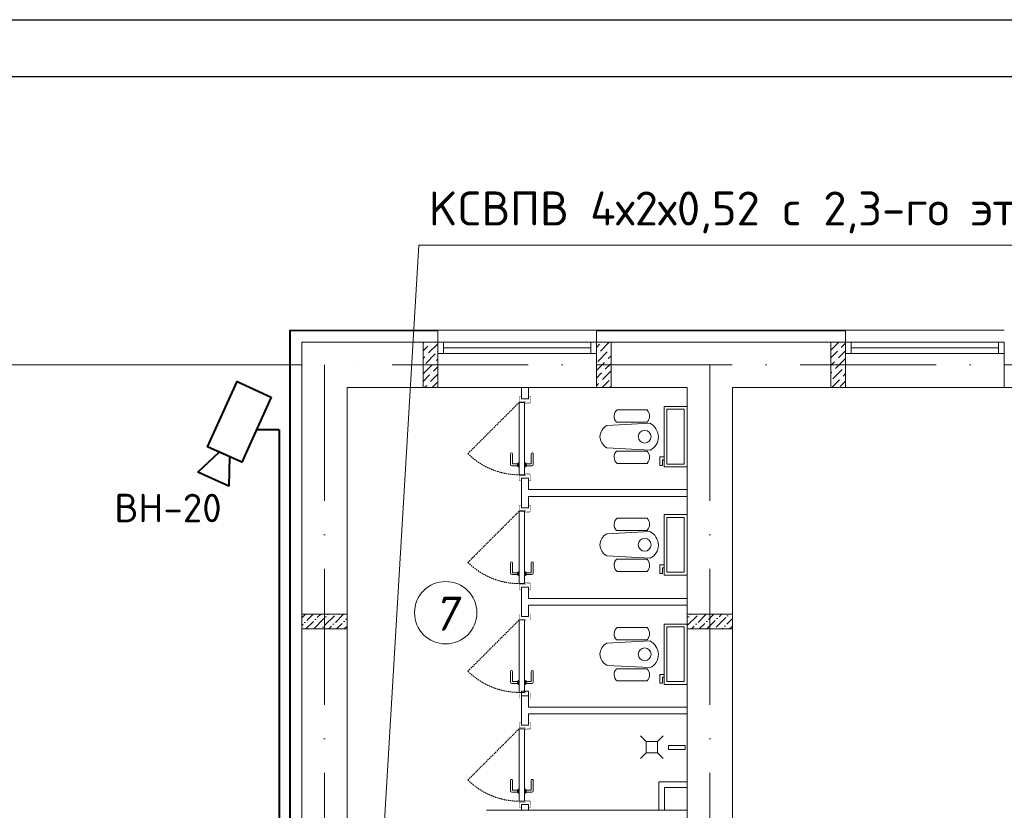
# Model space of a CAD drawing. Header units: millimetres. Extents: x 1114507 to 93926427, y 174473 to 817039.
# Tile 62 of 256: x 1687591 to 1696281, y 210495 to 217472. Entities that reach past the tile are written whole.
import ezdxf

# ---------------------------------------------------------------- set-up
doc = ezdxf.new("R2010")
doc.units = ezdxf.units.MM
doc.linetypes.add('ACAD_ISO10W100', pattern=[18, 12, -3, 0, -3])
doc.linetypes.add('Beruniy Xref$0$DASHED', pattern=[19.05, 12.7, -6.35])
for name, color, linetype, lineweight in [('expl', 234, 'Continuous', 13), ('размеры', 12, 'Continuous', 15), ('Сантехника', 150, 'Continuous', 13)]:
    doc.layers.add(name, color=color, linetype=linetype, lineweight=lineweight)
for name, color, linetype in [('kcd_tx', 7, 'Continuous'), ('PDF19_Text', 7, 'Continuous'), ('PDF28_Text', 7, 'Continuous')]:
    doc.layers.add(name, color=color, linetype=linetype)
doc.layers.add('PDF28_Geometry', color=7, linetype='Continuous', true_color=0x979797)
doc.layers.add('АСО-стены кирпич 380 мм', color=7, linetype='Continuous', lineweight=35, true_color=0x745739)
doc.styles.add('PDF ISOCPEUR', font='isocpeur.TTF')
doc.styles.get("Standard").update_dxf_attribs({"font": 'isocpeui.ttf'})

# ---------------------------------------------------------------- blocks, each defined once
blk = doc.blocks.new('blok1qavmak')
at = {"lineweight": 0, "ltscale": 100}
h = blk.add_hatch(dxfattribs=at)
h.set_pattern_fill('ANSI36', color=256, scale=15, style=0)
h.set_pattern_definition([(45, (582691.36, -595951.81), (25.2569703, 92.6088912), [119.0625, -23.8125, 0, -23.8125])])
h.paths.add_polyline_path([(1492160.8, 780225.1), (1492160.8, 780095.1), (1491760.8, 780095.1), (1491760.8, 780225.1)])
h = blk.add_hatch(dxfattribs=at)
h.set_pattern_fill('ANSI36', color=256, scale=15, style=0)
h.set_pattern_definition([(45, (579291.36, -595951.81), (25.2569703, 92.6088912), [119.0625, -23.8125, 0, -23.8125])])
h.paths.add_polyline_path([(1495560.8, 780225.1), (1495560.8, 780095.1), (1495160.8, 780095.1), (1495160.8, 780225.1)])
at = {"color": 252, "lineweight": 0, "ltscale": 100}
for p, q in [((1492960.8, 782732.1), (1491653.8, 782732.1)), ((1491653.8, 782732.1), (1491653.8, 775375.1)), ((1492960.8, 782625.1), (1492960.8, 782732.1)), ((1496560.8, 782732.1), (1494360.8, 782732.1)), ((1494360.8, 782625.1), (1494360.8, 782732.1)), ((1496560.8, 782625.1), (1496560.8, 782732.1))]:
    blk.add_line(p, q, dxfattribs=at)
at = {"color": 32, "lineweight": 0, "ltscale": 100}
for p, q in [((1492960.8, 782725.1), (1491660.8, 782725.1)), ((1491660.8, 782725.1), (1491660.8, 775375.1)), ((1496560.8, 782725.1), (1494360.8, 782725.1))]:
    blk.add_line(p, q, dxfattribs=at)
at = {"lineweight": 0, "ltscale": 100}
for p, q in [((1494360.8, 782732.1), (1492960.8, 782732.1)), ((1497960.8, 782732.1), (1496560.8, 782732.1)), ((1492960.8, 782625.1), (1491760.8, 782625.1)), ((1491760.8, 782625.1), (1491760.8, 775505.1)), ((1492960.8, 782225.1), (1492960.8, 782625.1)), ((1496560.8, 782625.1), (1494360.8, 782625.1)), ((1494360.8, 782225.1), (1494360.8, 782625.1)), ((1496560.8, 782625.1), (1496560.8, 782225.1)), ((1492960.8, 782225.1), (1492160.8, 782225.1)), ((1492160.8, 782225.1), (1492160.8, 775505.1)), ((1494360.8, 782225.1), (1492960.8, 782225.1)), ((1495160.8, 782225.1), (1494360.8, 782225.1)), ((1495160.8, 776325.1), (1495160.8, 782225.1)), ((1496560.8, 782225.1), (1495560.8, 782225.1)), ((1495560.8, 776325.1), (1495560.8, 782225.1)), ((1497960.8, 782225.1), (1496560.8, 782225.1)), ((1494960.8, 778495.1), (1494960.8, 778695.1)), ((1494960.8, 778695.1), (1495160.8, 778695.1)), ((1495160.8, 778695.1), (1495160.8, 778495.1)), ((1493390.8, 778495.1), (1495160.8, 778495.1)), ((1495160.8, 778495.1), (1494960.8, 778495.1))]:
    blk.add_line(p, q, dxfattribs=at)
at = {"linetype": 'Continuous', "lineweight": 0, "ltscale": 100}
for p, q in [((1492830.8, 782616.6, 0), (1492839.4, 782625.1, 0)), ((1492880.2, 782531.3, 0), (1492960.8, 782611.9, 0)), ((1492888.6, 782607, 0), (1492888.6, 782607, 0)), ((1492905.5, 782623.9, 0), (1492906.7, 782625.1, 0)), ((1494360.8, 782578.7, 0), (1494389.2, 782607, 0)), ((1494397.6, 782548.1, 0), (1494474.7, 782625.1, 0)), ((1494406.1, 782623.9, 0), (1494406.1, 782623.9, 0)), ((1496430.8, 782555.3, 0), (1496500.7, 782625.1, 0)), ((1496522, 782579.1, 0), (1496560.8, 782617.9, 0)), ((1492830.8, 782549.2, 0), (1492871.8, 782590.2, 0)), ((1492855, 782438.6, 0), (1492939.1, 782522.8, 0)), ((1492863.4, 782514.4, 0), (1492863.4, 782514.4, 0)), ((1492956, 782539.7, 0), (1492956, 782539.7, 0)), ((1494360.8, 782511.3, 0), (1494364, 782514.4, 0)), ((1494372.4, 782455.5, 0), (1494456.6, 782539.7, 0)), ((1494380.8, 782531.3, 0), (1494380.8, 782531.3, 0)), ((1494465, 782480.7, 0), (1494490.8, 782506.6, 0)), ((1494473.4, 782556.5, 0), (1494473.4, 782556.5, 0)), ((1494490.2, 782573.3, 0), (1494490.8, 782573.9, 0)), ((1496430.8, 782487.9, 0), (1496488.3, 782545.4, 0)), ((1496496.7, 782486.5, 0), (1496560.8, 782550.6, 0)), ((1496505.1, 782562.2, 0), (1496505.1, 782562.2, 0)), ((1492830.8, 782481.9, 0), (1492846.5, 782497.6, 0)), ((1492830.8, 782347.2, 0), (1492913.9, 782430.2, 0)), ((1492838.1, 782421.8, 0), (1492838.1, 782421.8, 0)), ((1492930.7, 782447.1, 0), (1492930.7, 782447.1, 0)), ((1492947.6, 782463.9, 0), (1492960.8, 782477.2, 0)), ((1494360.8, 782376.6, 0), (1494431.3, 782447.1, 0)), ((1494439.7, 782388.1, 0), (1494490.8, 782439.2, 0)), ((1494448.2, 782463.9, 0), (1494448.2, 782463.9, 0)), ((1496430.8, 782420.6, 0), (1496463, 782452.8, 0)), ((1496471.5, 782393.8, 0), (1496555.6, 782478, 0)), ((1496479.9, 782469.6, 0), (1496479.9, 782469.6, 0)), ((1492830.8, 782279.8, 0), (1492888.6, 782337.6, 0)), ((1492897, 782278.7, 0), (1492960.8, 782342.5, 0)), ((1492905.5, 782354.5, 0), (1492905.5, 782354.5, 0)), ((1492922.3, 782371.3, 0), (1492960.8, 782409.8, 0)), ((1494360.8, 782309.2, 0), (1494406.1, 782354.5, 0)), ((1494414.5, 782295.5, 0), (1494490.8, 782371.9, 0)), ((1494422.9, 782371.3, 0), (1494422.9, 782371.3, 0)), ((1496430.8, 782353.2, 0), (1496437.8, 782360.2, 0)), ((1496446.2, 782301.2, 0), (1496530.4, 782385.4, 0)), ((1496454.6, 782377, 0), (1496454.6, 782377, 0)), ((1496538.8, 782326.5, 0), (1496560.8, 782348.5, 0)), ((1496547.2, 782402.3, 0), (1496547.2, 782402.3, 0)), ((1492880.2, 782261.8, 0), (1492880.2, 782261.8, 0)), ((1492910.8, 782225.1, 0), (1492956, 782270.3, 0)), ((1494360.8, 782241.9, 0), (1494380.8, 782261.8, 0)), ((1494397.6, 782278.7, 0), (1494397.6, 782278.7, 0)), ((1494411.4, 782225.1, 0), (1494473.4, 782287.1, 0)), ((1494490.2, 782303.9, 0), (1494490.2, 782303.9, 0)), ((1496437.4, 782225.1, 0), (1496505.1, 782292.8, 0)), ((1496513.6, 782233.9, 0), (1496560.8, 782281.2, 0)), ((1496522, 782309.7, 0), (1496522, 782309.7, 0)), ((1492843.5, 782225.1, 0), (1492863.4, 782245, 0)), ((1494481.8, 782228.2, 0), (1494490.8, 782237.2, 0))]:
    blk.add_line(p, q, dxfattribs=at)
at = {"color": 5, "lineweight": 0}
for p, q in [((1493010.8, 782625.1), (1492960.8, 782625.1)), ((1492960.8, 782625.1), (1492960.8, 782525.1)), ((1494310.8, 782625.1), (1493010.8, 782625.1)), ((1493010.8, 782525.1), (1493010.8, 782625.1)), ((1494310.8, 782525.1), (1494310.8, 782625.1)), ((1494310.8, 782625.1), (1494360.8, 782625.1)), ((1494360.8, 782625.1), (1494360.8, 782525.1)), ((1496610.8, 782625.1), (1496560.8, 782625.1)), ((1496560.8, 782625.1), (1496560.8, 782525.1)), ((1497910.8, 782625.1), (1496610.8, 782625.1)), ((1496610.8, 782525.1), (1496610.8, 782625.1)), ((1497910.8, 782525.1), (1497910.8, 782625.1)), ((1497910.8, 782625.1), (1497960.8, 782625.1)), ((1497960.8, 782625.1), (1497960.8, 782525.1)), ((1492960.8, 782525.1), (1493010.8, 782525.1)), ((1494310.8, 782575.1), (1493010.8, 782575.1)), ((1494310.8, 782525.1), (1493010.8, 782525.1)), ((1494360.8, 782525.1), (1494310.8, 782525.1)), ((1496560.8, 782525.1), (1496610.8, 782525.1)), ((1497910.8, 782575.1), (1496610.8, 782575.1)), ((1497910.8, 782525.1), (1496610.8, 782525.1)), ((1497960.8, 782525.1), (1497910.8, 782525.1))]:
    blk.add_line(p, q, dxfattribs=at)
at = {"color": 1, "linetype": 'ACAD_ISO10W100', "lineweight": 0, "ltscale": 100}
for p, q in [((1518960.8, 782425.1), (1491960.8, 782425.1)), ((1491960.8, 782425.1), (1491960.8, 766825.1)), ((1495360.8, 782425.1), (1495360.8, 766825.1))]:
    blk.add_line(p, q, dxfattribs=at)
at = {"color": 0, "linetype": 'Beruniy Xref$0$DASHED', "lineweight": 0}
for p, q in [((1493679, 782094.5), (1493227.3, 781642.8)), ((1493679, 781134.5), (1493227.3, 780682.8)), ((1493679, 780174.5), (1493227.3, 779722.8)), ((1493679, 779214.5), (1493227.3, 778762.8))]:
    blk.add_line(p, q, dxfattribs=at)
at = {"color": 0, "lineweight": 0}
for p, q in [((1493700.8, 782125.1), (1493760.8, 782125.1)), ((1493602, 781547.6), (1493602, 781639.5)), ((1493619.5, 781639.5), (1493619.5, 781556.4)), ((1493786.6, 781639.5), (1493786.6, 781556.4)), ((1493804.1, 781547.6), (1493804.1, 781639.5)), ((1493623.9, 781552), (1493665, 781552)), ((1493665, 781534.5), (1493665, 781552)), ((1493669.3, 781556.4), (1493670.2, 781556.4)), ((1493679, 781560.7), (1493670.2, 781560.7)), ((1493670.2, 781560.7), (1493670.2, 781525.7)), ((1493679, 781525.7), (1493679, 781560.7)), ((1493727.1, 781560.7), (1493735.8, 781560.7)), ((1493735.8, 781560.7), (1493735.8, 781525.7)), ((1493736.7, 781556.4), (1493735.8, 781556.4)), ((1493782.2, 781552), (1493741.1, 781552)), ((1493741.1, 781534.5), (1493741.1, 781552)), ((1493665, 781534.5), (1493615.1, 781534.5)), ((1493670.2, 781530.1), (1493669.3, 781530.1)), ((1493670.2, 781525.7), (1493679, 781525.7)), ((1493735.8, 781525.7), (1493727.1, 781525.7)), ((1493735.8, 781530.1), (1493736.7, 781530.1)), ((1493741.1, 781534.5), (1493790.9, 781534.5)), ((1493700.8, 781425.1), (1493760.8, 781425.1)), ((1493700.8, 781165.1), (1493760.8, 781165.1)), ((1493602, 780587.6), (1493602, 780679.5)), ((1493619.5, 780679.5), (1493619.5, 780596.4)), ((1493669.3, 780596.4), (1493670.2, 780596.4)), ((1493679, 780600.7), (1493670.2, 780600.7)), ((1493670.2, 780600.7), (1493670.2, 780565.7)), ((1493679, 780565.7), (1493679, 780600.7)), ((1493727.1, 780600.7), (1493735.8, 780600.7)), ((1493735.8, 780600.7), (1493735.8, 780565.7)), ((1493736.7, 780596.4), (1493735.8, 780596.4)), ((1493786.6, 780679.5), (1493786.6, 780596.4)), ((1493804.1, 780587.6), (1493804.1, 780679.5)), ((1493665, 780574.5), (1493615.1, 780574.5)), ((1493623.9, 780592), (1493665, 780592)), ((1493665, 780574.5), (1493665, 780592)), ((1493670.2, 780570.1), (1493669.3, 780570.1)), ((1493670.2, 780565.7), (1493679, 780565.7)), ((1493735.8, 780565.7), (1493727.1, 780565.7)), ((1493735.8, 780570.1), (1493736.7, 780570.1)), ((1493782.2, 780592), (1493741.1, 780592)), ((1493741.1, 780574.5), (1493741.1, 780592)), ((1493741.1, 780574.5), (1493790.9, 780574.5)), ((1493700.8, 780465.1), (1493760.8, 780465.1)), ((1493700.8, 780205.1), (1493760.8, 780205.1)), ((1493602, 779627.6), (1493602, 779719.5)), ((1493619.5, 779719.5), (1493619.5, 779636.4)), ((1493679, 779640.7), (1493670.2, 779640.7)), ((1493670.2, 779640.7), (1493670.2, 779605.7)), ((1493679, 779605.7), (1493679, 779640.7)), ((1493727.1, 779640.7), (1493735.8, 779640.7)), ((1493735.8, 779640.7), (1493735.8, 779605.7)), ((1493786.6, 779719.5), (1493786.6, 779636.4)), ((1493804.1, 779627.6), (1493804.1, 779719.5)), ((1493665, 779614.5), (1493615.1, 779614.5)), ((1493623.9, 779632), (1493665, 779632)), ((1493665, 779614.5), (1493665, 779632)), ((1493669.3, 779636.4), (1493670.2, 779636.4)), ((1493670.2, 779610.1), (1493669.3, 779610.1)), ((1493670.2, 779605.7), (1493679, 779605.7)), ((1493735.8, 779605.7), (1493727.1, 779605.7)), ((1493736.7, 779636.4), (1493735.8, 779636.4)), ((1493735.8, 779610.1), (1493736.7, 779610.1)), ((1493782.2, 779632), (1493741.1, 779632)), ((1493741.1, 779614.5), (1493741.1, 779632)), ((1493741.1, 779614.5), (1493790.9, 779614.5)), ((1493700.8, 779505.1), (1493760.8, 779505.1)), ((1493700.8, 779245.1), (1493760.8, 779245.1)), ((1493602, 778667.6), (1493602, 778759.5)), ((1493619.5, 778759.5), (1493619.5, 778676.4)), ((1493786.6, 778759.5), (1493786.6, 778676.4)), ((1493804.1, 778667.6), (1493804.1, 778759.5)), ((1493665, 778654.5), (1493615.1, 778654.5)), ((1493623.9, 778672), (1493665, 778672)), ((1493665, 778654.5), (1493665, 778672)), ((1493669.3, 778676.4), (1493670.2, 778676.4)), ((1493670.2, 778650.1), (1493669.3, 778650.1)), ((1493679, 778680.7), (1493670.2, 778680.7)), ((1493670.2, 778680.7), (1493670.2, 778645.7)), ((1493670.2, 778645.7), (1493679, 778645.7)), ((1493679, 778645.7), (1493679, 778680.7)), ((1493727.1, 778680.7), (1493735.8, 778680.7)), ((1493735.8, 778645.7), (1493727.1, 778645.7)), ((1493735.8, 778680.7), (1493735.8, 778645.7)), ((1493736.7, 778676.4), (1493735.8, 778676.4)), ((1493735.8, 778650.1), (1493736.7, 778650.1)), ((1493782.2, 778672), (1493741.1, 778672)), ((1493741.1, 778654.5), (1493741.1, 778672)), ((1493741.1, 778654.5), (1493790.9, 778654.5)), ((1493700.8, 778545.1), (1493760.8, 778545.1))]:
    blk.add_line(p, q, dxfattribs=at)
at = {"lineweight": 0}
for p, q in [((1494748.9, 779152.5), (1494798.9, 779102.5)), ((1494948.9, 779152.5), (1494898.9, 779102.5)), ((1494898.9, 779102.5), (1494798.9, 779102.5)), ((1494798.9, 779102.5), (1494798.9, 779002.5)), ((1494898.9, 779002.5), (1494898.9, 779102.5)), ((1494997.8, 779031.5), (1494997.8, 779066.2)), ((1494997.8, 779066.2), (1495145.1, 779066.2)), ((1495145.1, 779031.5), (1494997.8, 779031.5)), ((1495145.1, 779066.2), (1495145.1, 779031.5)), ((1494748.9, 778952.5), (1494798.9, 779002.5)), ((1494798.9, 779002.5), (1494898.9, 779002.5)), ((1494948.9, 778952.5), (1494898.9, 779002.5))]:
    blk.add_line(p, q, dxfattribs=at)
at = {"color": 144, "lineweight": 0, "ltscale": 100}
for p, q in [((1495160.8, 778745.1), (1494910.8, 778745.1)), ((1494910.8, 778745.1), (1494910.8, 778495.1))]:
    blk.add_line(p, q, dxfattribs=at)
at = {"color": 0, "lineweight": 0, "const_width": 1.75}
for points in [[(1493700.8, 782147), (1493679, 782147), (1493679, 782103.2), (1493735.8, 782103.2), (1493735.8, 782085.7), (1493775.2, 782085.7)], [(1493744.6, 782094.5), (1493782.7, 782094.5), (1493782.7, 782147), (1493760.8, 782147)], [(1493700.8, 781403.2), (1493679, 781403.2), (1493679, 781447), (1493735.8, 781447), (1493735.8, 781464.5), (1493775.2, 781464.5)], [(1493744.6, 781455.7), (1493782.7, 781455.7), (1493782.7, 781403.2), (1493760.8, 781403.2)], [(1493700.8, 781187), (1493679, 781187), (1493679, 781143.2), (1493735.8, 781143.2), (1493735.8, 781125.7), (1493775.2, 781125.7)], [(1493744.6, 781134.5), (1493782.7, 781134.5), (1493782.7, 781187), (1493760.8, 781187)], [(1493700.8, 780443.2), (1493679, 780443.2), (1493679, 780487), (1493735.8, 780487), (1493735.8, 780504.5), (1493775.2, 780504.5)], [(1493744.6, 780495.7), (1493782.7, 780495.7), (1493782.7, 780443.2), (1493760.8, 780443.2)], [(1493700.8, 780227), (1493679, 780227), (1493679, 780183.2), (1493735.8, 780183.2), (1493735.8, 780165.7), (1493775.2, 780165.7)], [(1493744.6, 780174.5), (1493782.7, 780174.5), (1493782.7, 780227), (1493760.8, 780227)], [(1493700.8, 779483.2), (1493679, 779483.2), (1493679, 779527), (1493735.8, 779527), (1493735.8, 779544.5), (1493775.2, 779544.5)], [(1493744.6, 779535.7), (1493782.7, 779535.7), (1493782.7, 779483.2), (1493760.8, 779483.2)], [(1493700.8, 779267), (1493679, 779267), (1493679, 779223.2), (1493735.8, 779223.2), (1493735.8, 779205.7), (1493775.2, 779205.7)], [(1493744.6, 779214.5), (1493782.7, 779214.5), (1493782.7, 779267), (1493760.8, 779267)], [(1493700.8, 778523.2), (1493679, 778523.2), (1493679, 778567), (1493735.8, 778567), (1493735.8, 778584.5), (1493775.2, 778584.5)], [(1493744.6, 778575.7), (1493782.7, 778575.7), (1493782.7, 778523.2), (1493760.8, 778523.2)]]:
    blk.add_lwpolyline(points, dxfattribs=at)
at = {"color": 0, "lineweight": 0}
for points in [[(1493727.1, 782094.5), (1493679, 782094.5), (1493679, 781455.7), (1493727.1, 781455.7), (1493727.1, 782094.5)], [(1493727.1, 781134.5), (1493679, 781134.5), (1493679, 780495.7), (1493727.1, 780495.7), (1493727.1, 781134.5)], [(1493727.1, 780174.5), (1493679, 780174.5), (1493679, 779535.7), (1493727.1, 779535.7), (1493727.1, 780174.5)], [(1493727.1, 779214.5), (1493679, 779214.5), (1493679, 778575.7), (1493727.1, 778575.7), (1493727.1, 779214.5)]]:
    blk.add_lwpolyline(points, dxfattribs=at)
at = {"color": 0, "linetype": 'Beruniy Xref$0$DASHED', "lineweight": 0}
for centre in [(1493679, 782094.5), (1493679, 781134.5), (1493679, 780174.5), (1493679, 779214.5)]:
    blk.add_arc(centre, 638.7, 225, 270, dxfattribs=at)
at = {"color": 0, "lineweight": 0}
for centre, radius, start, end in [((1493610.8, 781639.5), 8.75, 360, 180), ((1493795.3, 781639.5), 8.75, 360, 180), ((1493623.9, 781556.4), 4.37, 180, 270), ((1493669.3, 781552), 4.37, 90, 180), ((1493736.7, 781552), 4.37, 360, 90), ((1493782.2, 781556.4), 4.37, 270, 360), ((1493615.1, 781547.6), 13.1, 180, 270), ((1493669.3, 781534.5), 4.37, 180, 270), ((1493736.7, 781534.5), 4.37, 270, 360), ((1493790.9, 781547.6), 13.1, 270, 360), ((1493610.8, 780679.5), 8.75, 360, 180), ((1493795.3, 780679.5), 8.75, 360, 180), ((1493623.9, 780596.4), 4.37, 180, 270), ((1493669.3, 780592), 4.37, 90, 180), ((1493736.7, 780592), 4.37, 360, 90), ((1493782.2, 780596.4), 4.37, 270, 360), ((1493615.1, 780587.6), 13.1, 180, 270), ((1493669.3, 780574.5), 4.37, 180, 270), ((1493736.7, 780574.5), 4.37, 270, 360), ((1493790.9, 780587.6), 13.1, 270, 360), ((1493610.8, 779719.5), 8.75, 360, 180), ((1493795.3, 779719.5), 8.75, 360, 180), ((1493615.1, 779627.6), 13.1, 180, 270), ((1493623.9, 779636.4), 4.37, 180, 270), ((1493669.3, 779632), 4.37, 90, 180), ((1493669.3, 779614.5), 4.37, 180, 270), ((1493736.7, 779632), 4.37, 360, 90), ((1493736.7, 779614.5), 4.37, 270, 360), ((1493782.2, 779636.4), 4.37, 270, 360), ((1493790.9, 779627.6), 13.1, 270, 360), ((1493610.8, 778759.5), 8.75, 360, 180), ((1493795.3, 778759.5), 8.75, 360, 180), ((1493615.1, 778667.6), 13.1, 180, 270), ((1493623.9, 778676.4), 4.37, 180, 270), ((1493669.3, 778672), 4.37, 90, 180), ((1493669.3, 778654.5), 4.37, 180, 270), ((1493736.7, 778672), 4.37, 360, 90), ((1493736.7, 778654.5), 4.37, 270, 360), ((1493782.2, 778676.4), 4.37, 270, 360), ((1493790.9, 778667.6), 13.1, 270, 360)]:
    blk.add_arc(centre, radius, start, end, dxfattribs=at)
at = {"layer": 'kcd_tx', "color": 152, "lineweight": 0, "ltscale": 100}
for q in [(1487303, 782425.1), (1488228.2, 782425.1)]:
    blk.add_line((1491760.8, 782425.1), q, dxfattribs=at)
at = {"layer": 'АСО-стены кирпич 380 мм', "color": 5, "lineweight": 0}
for p, q in [((1493700.8, 782125.1), (1493700.8, 782225.2)), ((1493760.8, 782225.2), (1493760.8, 782125.1)), ((1493760.8, 782125.1), (1493700.8, 782125.1)), ((1493700.8, 781165.1), (1493700.8, 781425.1)), ((1493700.8, 781425.1), (1493760.8, 781425.1)), ((1493760.8, 781425.1), (1493760.8, 781325.1)), ((1493760.8, 781325.1), (1495160.8, 781325.1)), ((1495160.8, 781325.1), (1495160.8, 781265.1)), ((1493760.8, 781265.1), (1493760.8, 781165.1)), ((1495160.8, 781265.1), (1493760.8, 781265.1)), ((1493760.8, 781165.1), (1493700.8, 781165.1)), ((1493700.8, 780205.1), (1493700.8, 780465.1)), ((1493700.8, 780465.1), (1493760.8, 780465.1)), ((1493760.8, 780465.1), (1493760.8, 780365.1)), ((1493760.8, 780365.1), (1495160.8, 780365.1)), ((1495160.8, 780365.1), (1495160.8, 780305.1)), ((1493760.8, 780305.1), (1493760.8, 780205.1)), ((1495160.8, 780305.1), (1493760.8, 780305.1)), ((1493760.8, 780205.1), (1493700.8, 780205.1)), ((1493700.8, 779245.1), (1493700.9, 779545.1)), ((1493700.9, 779545.1), (1493760.9, 779545.1)), ((1493760.9, 779545.1), (1493760.8, 779405.1)), ((1493760.8, 779405.1), (1495160.8, 779405.1)), ((1495160.8, 779405.1), (1495160.8, 779345.1)), ((1493760.8, 779345.1), (1493760.8, 779245.1)), ((1495160.8, 779345.1), (1493760.8, 779345.1)), ((1493760.8, 779245.1), (1493700.8, 779245.1)), ((1493700.8, 778495.1), (1493700.8, 778545.1)), ((1493760.8, 778545.1), (1493760.8, 778495.1))]:
    blk.add_line(p, q, dxfattribs=at)
at = {"layer": 'размеры', "lineweight": 0, "ltscale": 5}
for p, q in [((1492830.8, 782625.1), (1492960.8, 782625.1)), ((1492830.8, 782225.1), (1492830.8, 782625.1)), ((1492960.8, 782625.1), (1492960.8, 782225.1)), ((1494360.8, 782625.1), (1494490.8, 782625.1)), ((1494360.8, 782225.1), (1494360.8, 782625.1)), ((1494490.8, 782625.1), (1494490.8, 782225.1)), ((1496560.8, 782625.1), (1496430.8, 782625.1)), ((1496430.8, 782625.1), (1496430.8, 782225.1)), ((1496560.8, 782225.1), (1496560.8, 782625.1)), ((1497960.8, 782625.1), (1497960.8, 782225.1)), ((1492960.8, 782225.1), (1492830.8, 782225.1)), ((1494490.8, 782225.1), (1494360.8, 782225.1)), ((1496430.8, 782225.1), (1496560.8, 782225.1)), ((1497960.8, 782225.1), (1498090.8, 782225.1))]:
    blk.add_line(p, q, dxfattribs=at)
for points in [[(1492160.8, 780225.1), (1492160.8, 780095.1), (1491760.8, 780095.1), (1491760.8, 780225.1)], [(1492160.8, 780095.1), (1492160.8, 780225.1), (1491760.8, 780225.1), (1491760.8, 780095.1)], [(1495560.8, 780225.1), (1495560.8, 780095.1), (1495160.8, 780095.1), (1495160.8, 780225.1)], [(1495560.8, 780095.1), (1495560.8, 780225.1), (1495160.8, 780225.1), (1495160.8, 780095.1)]]:
    blk.add_lwpolyline(points, close=True, dxfattribs=at)
at = {"layer": 'Сантехника', "lineweight": 0}
for p, q in [((1494544.1, 782027.9), (1494809.4, 782027.9)), ((1494831.5, 781910.7), (1494452.7, 781890.4)), ((1494538.7, 781919.8), (1494809.4, 781919.8)), ((1494452.7, 781694.4), (1494834.4, 781673.9)), ((1494538.7, 781664.9), (1494809.4, 781664.9)), ((1494544.1, 781556.8), (1494809.4, 781556.8)), ((1494544.1, 781073.5), (1494809.4, 781073.5)), ((1494831.5, 780956.3), (1494452.7, 780936)), ((1494538.7, 780965.4), (1494809.4, 780965.4)), ((1494452.7, 780740), (1494834.4, 780719.5)), ((1494538.7, 780710.5), (1494809.4, 780710.5)), ((1494544.1, 780602.4), (1494809.4, 780602.4)), ((1494544.1, 780107.9), (1494809.4, 780107.9)), ((1494831.5, 779990.7), (1494452.7, 779970.4)), ((1494538.7, 779999.8), (1494809.4, 779999.8)), ((1494452.7, 779774.4), (1494834.4, 779753.9)), ((1494538.7, 779744.9), (1494809.4, 779744.9)), ((1494544.1, 779636.8), (1494809.4, 779636.8))]:
    blk.add_line(p, q, dxfattribs=at)
for points in [[(1495160.8, 782059.1), (1494957.6, 782059.1), (1494957.6, 781525.7), (1495160.8, 781525.7)], [(1495135.8, 782034.1), (1494982.6, 782034.1), (1494982.6, 781550.7), (1495135.8, 781550.7)], [(1495160.8, 781104.7), (1494957.6, 781104.7), (1494957.6, 780571.3), (1495160.8, 780571.3)], [(1495135.8, 781079.7), (1494982.6, 781079.7), (1494982.6, 780596.3), (1495135.8, 780596.3)], [(1495160.8, 780139.1), (1494957.6, 780139.1), (1494957.6, 779605.7), (1495160.8, 779605.7)], [(1495135.8, 780114.1), (1494982.6, 780114.1), (1494982.6, 779630.7), (1495135.8, 779630.7)]]:
    blk.add_lwpolyline(points, close=True, dxfattribs=at)
for points in [[(1494957.6, 781614.6), (1494919.5, 781614.6), (1494919.5, 781538.4), (1494944.9, 781538.4), (1494944.9, 781589.2), (1494957.6, 781589.2)], [(1494957.6, 780660.2), (1494919.5, 780660.2), (1494919.5, 780584), (1494944.9, 780584), (1494944.9, 780634.8), (1494957.6, 780634.8)], [(1494957.6, 779694.6), (1494919.5, 779694.6), (1494919.5, 779618.4), (1494944.9, 779618.4), (1494944.9, 779669.2), (1494957.6, 779669.2)]]:
    blk.add_lwpolyline(points, dxfattribs=at)
for centre in [(1494787.2, 781792.4), (1494787.2, 780838), (1494787.2, 779872.4)]:
    blk.add_circle(centre, 56.3, dxfattribs=at)
for centre, radius, start, end in [((1494588.3, 781971.5), 71.6, 128.08271, 226.17272), ((1494747.6, 781973.9), 82.1, 318.78504, 41.14502), ((1494588.3, 781613.2), 71.6, 133.82728, 231.91729), ((1494747.6, 781610.8), 82.1, 318.85498, 41.21496), ((1494588.3, 781017.1), 71.6, 128.08271, 226.17272), ((1494747.6, 781019.5), 82.1, 318.78504, 41.14502), ((1494588.3, 780658.8), 71.6, 133.82728, 231.91729), ((1494747.6, 780656.4), 82.1, 318.85498, 41.21496), ((1494588.3, 780051.5), 71.6, 128.08271, 226.17272), ((1494747.6, 780053.9), 82.1, 318.78504, 41.14502), ((1494588.3, 779693.2), 71.6, 133.82728, 231.91729), ((1494747.6, 779690.8), 82.1, 318.85498, 41.21496)]:
    blk.add_arc(centre, radius, start, end, dxfattribs=at)
at = {"layer": 'Сантехника', "lineweight": 0, "extrusion": (0, 0, -1)}
for centre, major_axis, ratio, start_param, end_param in [((1494779.9, 781793.7), (70.6, -111.3), 0.957892, 4.142259, 6.427427), ((1494530.5, 781792.4), (138, 0), 0.859529, 2.169462, 4.113723), ((1494779.9, 780839.3), (70.6, -111.3), 0.957892, 4.142259, 6.427427), ((1494530.5, 780838), (138, 0), 0.859529, 2.169462, 4.113723), ((1494779.9, 779873.7), (70.6, -111.3), 0.957892, 4.142259, 6.427427), ((1494530.5, 779872.4), (138, 0), 0.859529, 2.169462, 4.113723)]:
    blk.add_ellipse(centre, major_axis=major_axis, ratio=ratio, start_param=start_param, end_param=end_param, dxfattribs=at)
blk = doc.blocks.new('3489')
at = {"color": 5, "lineweight": 40}
for p, q in [((21366076, 27866245), (21366375, 27866373)), ((21366375, 27866373), (21366375, 27865997)), ((21366375, 27865997), (21366076, 27866120))]:
    blk.add_line(p, q, dxfattribs=at)
blk.add_lwpolyline([(21365285, 27866394), (21366075, 27866394), (21366075, 27865981), (21365285, 27865981)], close=True, dxfattribs=at)

msp = doc.modelspace()

# ---------------------------------------------------------------- linework, layer by layer
at = {"color": 5, "elevation": 0}
msp.add_lwpolyline([(1682312.2, 217471.9), (1735170.2, 217471.9), (1735170.2, 187771.9), (1682312.2, 187771.9)], close=True, dxfattribs=at)
at = {"color": 5, "lineweight": 30, "elevation": 0}
msp.add_lwpolyline([(1684312.2, 216971.9), (1734670.2, 216971.9), (1734670.2, 188271.9), (1684312.2, 188271.9)], close=True, dxfattribs=at)
at = {"layer": 'Defpoints', "color": 3, "linetype": 'ByBlock', "elevation": 0}
msp.add_lwpolyline([(1682312.2, 217471.9), (1724312.2, 217471.9), (1724312.2, 187771.9), (1682312.2, 187771.9)], close=True, dxfattribs=at)
at = {"layer": 'expl', "lineweight": 0}
msp.add_circle((1691351, 212238.9), 275.1, dxfattribs=at)
at = {"layer": 'PDF28_Geometry', "color": 7, "lineweight": 18}
msp.add_line((1691113.2, 215482.6, -10), (1697289, 215482.6, -10), dxfattribs=at)

# ---------------------------------------------------------------- texts
at = {"lineweight": 0, "insert": (1691439.6, 212381), "char_height": 300, "width": 349.19, "attachment_point": 3}
msp.add_mtext('7', dxfattribs=at)
at = {"layer": 'PDF19_Text', "lineweight": 35, "insert": (1691012.1, 215585.9, -10), "char_height": 300.212, "width": 7999.463, "attachment_point": 7, "style": 'PDF ISOCPEUR'}
msp.add_mtext(' KCВПВ 4х2х0,52 c 2,3-го этажа', dxfattribs=at)

# ---------------------------------------------------------------- next in the draw order: block references
at = {"color": 0}
msp.add_blockref('blok1qavmak', (198320.1, -567999.8), dxfattribs=at)

# ---------------------------------------------------------------- next in the draw order: linework, layer by layer
at = {"color": 5, "lineweight": 40, "ltscale": 100}
for q in [(1689681, 213853.9), (1689881, 207175.3)]:
    msp.add_line((1689881, 213853.9), q, dxfattribs=at)
at = {"layer": 'PDF28_Geometry', "color": 7, "lineweight": 18}
msp.add_line((1690481.2, 204824.3, 0), (1691113.2, 215482.6, -10), dxfattribs=at)

# ---------------------------------------------------------------- next in the draw order: block references
at = {"color": 5, "lineweight": 40, "xscale": 0.7999999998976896, "yscale": 0.7999999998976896, "zscale": 0.7999999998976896, "rotation": 245.7019071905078}
msp.add_blockref('3489', (-11595333.7, 24965549.5), dxfattribs=at)

# ---------------------------------------------------------------- next in the draw order: texts
at = {"layer": 'PDF28_Text', "lineweight": 35, "insert": (1688427, 213037.5), "char_height": 251.09, "attachment_point": 7, "style": 'PDF ISOCPEUR'}
msp.add_mtext('ВН-20', dxfattribs=at)

doc.saveas('drawing.dxf')
